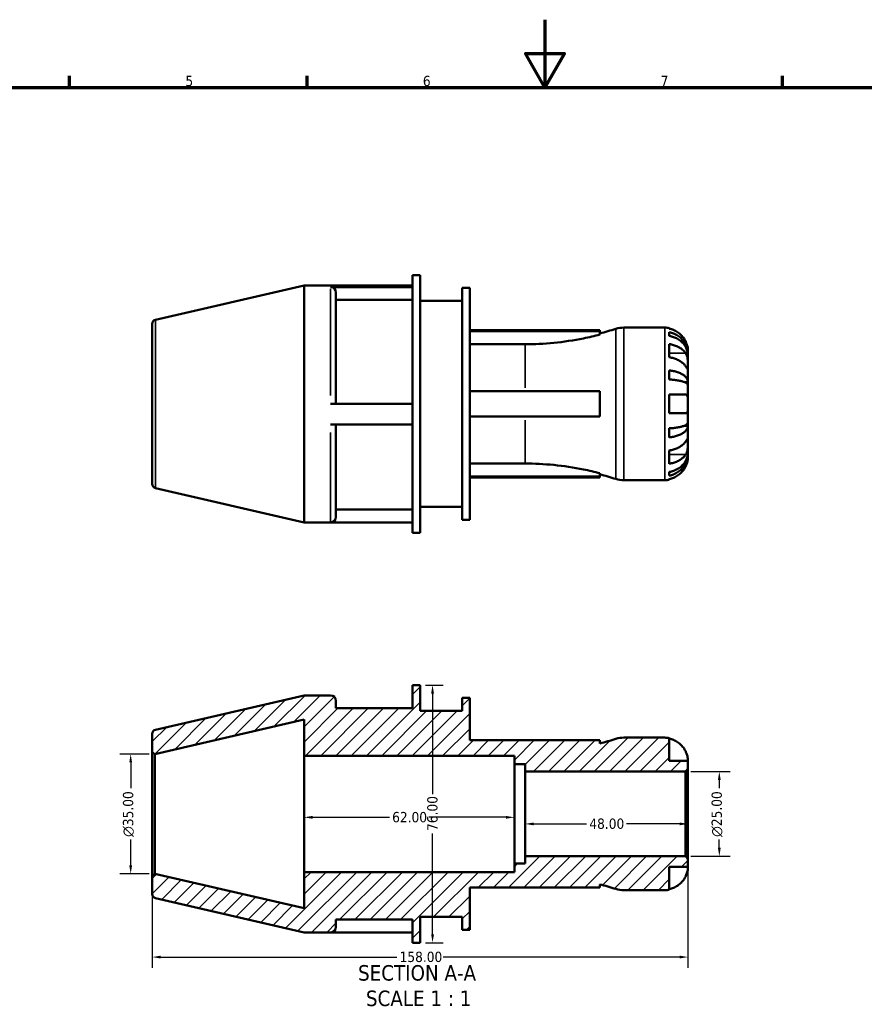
# Model space of a CAD drawing. Header units: millimetres. Extents: x 0 to 906, y 0 to 594.
# Tile 4 of 5: x 266 to 515, y 304 to 594. Entities that reach past the tile are written whole.
import ezdxf

# ---------------------------------------------------------------- set-up
doc = ezdxf.new("R2010")
doc.units = ezdxf.units.MM
for name, color, linetype, lineweight in [('Border (ANSI)', 7, 'Continuous', 70), ('Dimension (ANSI)', 7, 'Continuous', 25), ('Hatch (ANSI)', 7, 'Continuous', 18), ('Symbol (ANSI)', 7, 'Continuous', 25), ('Visible (ANSI)', 7, 'Continuous', 50), ('Visible Narrow (ANSI)', 7, 'Continuous', 35)]:
    doc.layers.add(name, color=color, linetype=linetype, lineweight=lineweight)
doc.styles.add('Label Text (ANSI)', font='tahoma.ttf')
doc.styles.add('Note Text (ANSI)', font='tahoma.ttf')
doc.dimstyles.new('Default - mm (ANSI)', dxfattribs={"dimtxt": 3.048, "dimasz": 2.5, "dimexe": 3.175, "dimexo": 1.6002, "dimgap": 0.8, "dimtad": 0, "dimtoh": 1, "dimrnd": 1e-08, "dimzin": 4, "dimdsep": 46, "dimtxsty": 'Note Text (ANSI)', "dimcen": 0.09, "dimdle": 10, "dimclrd": 256, "dimclre": 256, "dimclrt": 230, "dimadec": 1, "dimazin": 1, "dimtfac": 1, "dimtofl": 0, "dimtmove": 0, "dimatfit": 3, "dimfxl": 1, "dimtolj": 1, "dimtzin": 4, "dimlwd": -1, "dimlwe": -1, "dimarcsym": 0})

# ---------------------------------------------------------------- blocks, each defined once
blk = doc.blocks.new('Borders Default Border')
at = {"layer": 'Border (ANSI)'}
for p, q in [((280.33, 574), (280.33, 577.45)), ((350.42, 574), (350.42, 577.45)), ((490.58, 574), (490.58, 577.45))]:
    blk.add_line(p, q, dxfattribs=at)
at = {"layer": 'Border (ANSI)', "flags": 128}
for points in [[(420.5, 594), (420.5, 574), (414.73, 584), (426.27, 584), (420.5, 574)], [(20, 20), (20, 574), (821, 574), (821, 20), (20, 20)]]:
    blk.add_lwpolyline(points, dxfattribs=at)
at = {"layer": 'Border (ANSI)', "color": 230, "true_color": 0xff0080, "char_height": 3.05, "attachment_point": 7, "style": 'Note Text (ANSI)'}
for s, insert in [('5', (314.48, 574.34)), ('6', (384.49, 574.34)), ('7', (454.6, 574.4))]:
    blk.add_mtext(s, dxfattribs=dict(at, insert=insert))
blk = doc.blocks.new('*D7')
at = {"layer": 'Defpoints', "color": 0, "transparency": 16777216}
for p in [(461.91, 372.18), (471.91, 372.18), (461.91, 347.18)]:
    blk.add_point(p, dxfattribs=at)
at = {"layer": 'Dimension (ANSI)', "transparency": 16777216}
for p, q in [((463.51, 372.18), (475.08, 372.18)), ((471.91, 369.68), (471.91, 367.26)), ((471.91, 349.68), (471.91, 352.11)), ((463.51, 347.18), (475.08, 347.18))]:
    blk.add_line(p, q, dxfattribs=at)
for points in [[(471.49, 369.68), (472.32, 369.68), (471.91, 372.18)], [(471.49, 349.68), (472.32, 349.68), (471.91, 347.18)]]:
    blk.add_solid(points, dxfattribs=at)
at = {"layer": 'Dimension (ANSI)', "color": 230, "true_color": 0xff0080, "transparency": 16777216, "insert": (469.61, 352.91), "char_height": 3.048, "attachment_point": 1, "rotation": 90, "style": 'Note Text (ANSI)'}
blk.add_mtext('\\A1;\\fAIGDT|b0|i0;\\H3.0480;\\ln\\fTahoma|b0|i0;\\H3.0480;25.00', dxfattribs=at)
blk = doc.blocks.new('*D8')
at = {"layer": 'Defpoints', "color": 0, "transparency": 16777216}
for p in [(305.41, 377.36), (298.33, 342.01), (305.41, 342.01)]:
    blk.add_point(p, dxfattribs=at)
at = {"layer": 'Dimension (ANSI)', "transparency": 16777216}
for p, q in [((303.81, 377.36), (295.16, 377.36)), ((298.33, 374.86), (298.33, 367.26)), ((298.33, 344.51), (298.33, 352.11)), ((303.81, 342.01), (295.16, 342.01))]:
    blk.add_line(p, q, dxfattribs=at)
for points in [[(297.92, 374.86), (298.75, 374.86), (298.33, 377.36)], [(297.92, 344.51), (298.75, 344.51), (298.33, 342.01)]]:
    blk.add_solid(points, dxfattribs=at)
at = {"layer": 'Dimension (ANSI)', "color": 230, "true_color": 0xff0080, "transparency": 16777216, "insert": (296.04, 352.91), "char_height": 3.048, "attachment_point": 1, "rotation": 90, "style": 'Note Text (ANSI)'}
blk.add_mtext('\\A1;\\fAIGDT|b0|i0;\\H3.0480;\\ln\\fTahoma|b0|i0;\\H3.0480;35.00', dxfattribs=at)
blk = doc.blocks.new('*D9')
at = {"layer": 'Defpoints', "color": 0, "transparency": 16777216}
for p in [(383.67, 397.68), (383.67, 321.68), (387.35, 321.68)]:
    blk.add_point(p, dxfattribs=at)
at = {"layer": 'Dimension (ANSI)', "transparency": 16777216}
for p, q in [((385.27, 397.68), (390.52, 397.68)), ((387.35, 395.18), (387.35, 365.51)), ((387.35, 324.18), (387.35, 353.86)), ((385.27, 321.68), (390.52, 321.68))]:
    blk.add_line(p, q, dxfattribs=at)
for points in [[(386.93, 395.18), (387.77, 395.18), (387.35, 397.68)], [(386.93, 324.18), (387.77, 324.18), (387.35, 321.68)]]:
    blk.add_solid(points, dxfattribs=at)
at = {"layer": 'Dimension (ANSI)', "color": 230, "true_color": 0xff0080, "transparency": 16777216, "insert": (385.76, 354.66), "char_height": 3.048, "attachment_point": 1, "rotation": 90, "style": 'Note Text (ANSI)'}
blk.add_mtext('\\A1;76.00', dxfattribs=at)
blk = doc.blocks.new('*D10')
at = {"layer": 'Defpoints', "color": 0, "transparency": 16777216}
for p in [(414.67, 359.68), (462.67, 359.68), (414.67, 356.74)]:
    blk.add_point(p, dxfattribs=at)
at = {"layer": 'Dimension (ANSI)', "transparency": 16777216}
for p, q in [((417.17, 356.74), (432.78, 356.74)), ((460.17, 356.74), (444.55, 356.74))]:
    blk.add_line(p, q, dxfattribs=at)
for points in [[(417.17, 357.16), (417.17, 356.32), (414.67, 356.74)], [(460.17, 357.16), (460.17, 356.32), (462.67, 356.74)]]:
    blk.add_solid(points, dxfattribs=at)
at = {"layer": 'Dimension (ANSI)', "color": 230, "true_color": 0xff0080, "transparency": 16777216, "insert": (433.58, 358.33), "char_height": 3.048, "attachment_point": 1, "style": 'Note Text (ANSI)'}
blk.add_mtext('\\A1;48.00', dxfattribs=at)
blk = doc.blocks.new('*D11')
at = {"layer": 'Defpoints', "color": 0, "transparency": 16777216}
for p in [(349.47, 359.68), (349.47, 358.68), (411.47, 359.68)]:
    blk.add_point(p, dxfattribs=at)
at = {"layer": 'Dimension (ANSI)', "transparency": 16777216}
for p, q in [((351.97, 358.68), (374.63, 358.68)), ((408.97, 358.68), (386.31, 358.68))]:
    blk.add_line(p, q, dxfattribs=at)
for points in [[(351.97, 359.09), (351.97, 358.26), (349.47, 358.68)], [(408.97, 359.09), (408.97, 358.26), (411.47, 358.68)]]:
    blk.add_solid(points, dxfattribs=at)
at = {"layer": 'Dimension (ANSI)', "color": 230, "true_color": 0xff0080, "transparency": 16777216, "insert": (375.43, 360.26), "char_height": 3.048, "attachment_point": 1, "style": 'Note Text (ANSI)'}
blk.add_mtext('\\A1;62.00', dxfattribs=at)
blk = doc.blocks.new('*D12')
at = {"layer": 'Defpoints', "color": 0, "transparency": 16777216}
for p in [(462.67, 346.42), (304.67, 341.42), (462.67, 317.45)]:
    blk.add_point(p, dxfattribs=at)
at = {"layer": 'Dimension (ANSI)', "transparency": 16777216}
for p, q in [((462.67, 344.82), (462.67, 314.28)), ((304.67, 339.82), (304.67, 314.28)), ((307.17, 317.45), (376.83, 317.45)), ((460.17, 317.45), (390.51, 317.45))]:
    blk.add_line(p, q, dxfattribs=at)
for points in [[(307.17, 317.87), (307.17, 317.03), (304.67, 317.45)], [(460.17, 317.87), (460.17, 317.03), (462.67, 317.45)]]:
    blk.add_solid(points, dxfattribs=at)
at = {"layer": 'Dimension (ANSI)', "color": 230, "true_color": 0xff0080, "transparency": 16777216, "insert": (377.63, 319.04), "char_height": 3.048, "attachment_point": 1, "style": 'Note Text (ANSI)'}
blk.add_mtext('\\A1;158.00', dxfattribs=at)

msp = doc.modelspace()

# ---------------------------------------------------------------- hatches: boundary and pattern name
at = {"layer": 'Hatch (ANSI)'}
h = msp.add_hatch(dxfattribs=at)
h.set_pattern_fill('ANSI31', color=256, scale=25.4, style=0)
h.set_pattern_definition([(45, (0, 0), (-2.245064, 2.245064), [])])
edge = h.paths.add_edge_path()
edge.add_line((383.668, 321.685), (383.668, 329.285))
edge.add_line((383.668, 329.285), (396.068, 329.285))
edge.add_line((396.068, 329.285), (396.068, 325.485))
edge.add_line((396.068, 325.485), (398.293, 325.485))
edge.add_line((398.293, 325.485), (398.293, 337.945))
edge.add_line((398.293, 337.945), (436.693, 337.945))
edge.add_line((436.693, 337.945), (436.693, 338.896))
edge.add_ellipse((414.668, 253.316), major_axis=(22.025, 85.58), ratio=1, start_angle=356.81751, end_angle=360, ccw=False)
edge.add_ellipse((443.71, 344.785), major_axis=(-2.3, -7.244), ratio=1, start_angle=0, end_angle=17.61536)
edge.add_line((443.71, 337.185), (455.793, 337.185))
edge.add_ellipse((455.793, 344.06), major_axis=(0, -6.875), ratio=1, start_angle=0, end_angle=11.53696)
edge.add_line((457.168, 337.324), (457.168, 344.06))
edge.add_line((457.168, 344.06), (462.668, 344.06))
edge.add_line((462.668, 344.06), (462.668, 346.425))
edge.add_line((462.668, 346.425), (461.908, 347.185))
edge.add_line((461.908, 347.185), (414.668, 347.185))
edge.add_line((414.668, 347.185), (414.668, 345.035))
edge.add_line((414.668, 345.035), (411.468, 345.035))
edge.add_line((411.468, 345.035), (411.468, 342.535))
edge.add_line((411.468, 342.535), (349.468, 342.535))
edge.add_line((349.468, 342.535), (349.468, 331.842))
edge.add_line((349.468, 331.842), (305.408, 342.014))
edge.add_line((305.408, 342.014), (304.668, 341.425))
edge.add_line((304.668, 341.425), (304.668, 336.062))
edge.add_ellipse((305.918, 336.062), major_axis=(-1.25, 0), ratio=1, start_angle=0, end_angle=77)
edge.add_line((305.636, 334.844), (349.468, 324.725))
edge.add_line((349.468, 324.725), (357.291, 324.725))
edge.add_ellipse((357.291, 326.305), major_axis=(1.58, 0), ratio=1, start_angle=270, end_angle=360)
edge.add_line((358.871, 326.305), (358.871, 328.525))
edge.add_line((358.871, 328.525), (381.442, 328.525))
edge.add_line((381.442, 328.525), (381.442, 324.725))
edge.add_line((381.442, 324.725), (381.442, 321.685))
edge.add_line((381.442, 321.685), (383.668, 321.685))
edge = h.paths.add_edge_path()
edge.add_line((383.668, 390.085), (383.668, 397.685))
edge.add_line((383.668, 397.685), (381.442, 397.685))
edge.add_line((381.442, 397.685), (381.442, 390.845))
edge.add_line((381.442, 390.845), (358.871, 390.845))
edge.add_line((358.871, 390.845), (358.871, 393.065))
edge.add_ellipse((357.291, 393.065), major_axis=(1.58, 0), ratio=1, start_angle=0, end_angle=90)
edge.add_line((357.291, 394.645), (349.468, 394.645))
edge.add_line((349.468, 394.645), (305.636, 384.525))
edge.add_ellipse((305.918, 383.307), major_axis=(-0.281, 1.218), ratio=1, start_angle=0, end_angle=77)
edge.add_line((304.668, 383.307), (304.668, 377.945))
edge.add_line((304.668, 377.945), (305.408, 377.356))
edge.add_line((305.408, 377.356), (349.468, 387.528))
edge.add_line((349.468, 387.528), (349.468, 376.835))
edge.add_line((349.468, 376.835), (411.468, 376.835))
edge.add_line((411.468, 376.835), (411.468, 374.335))
edge.add_line((411.468, 374.335), (414.668, 374.335))
edge.add_line((414.668, 374.335), (414.668, 372.185))
edge.add_line((414.668, 372.185), (461.908, 372.185))
edge.add_line((461.908, 372.185), (462.668, 372.945))
edge.add_line((462.668, 372.945), (462.668, 375.31))
edge.add_line((462.668, 375.31), (457.168, 375.31))
edge.add_line((457.168, 375.31), (457.168, 382.046))
edge.add_ellipse((455.793, 375.31), major_axis=(1.375, 6.736), ratio=1, start_angle=0, end_angle=11.53696)
edge.add_line((455.793, 382.185), (443.71, 382.185))
edge.add_ellipse((443.71, 374.585), major_axis=(0, 7.6), ratio=1, start_angle=0, end_angle=17.61536)
edge.add_ellipse((414.668, 466.053), major_axis=(26.743, -84.225), ratio=1, start_angle=356.81751, end_angle=360, ccw=False)
edge.add_line((436.693, 380.474), (436.693, 381.425))
edge.add_line((436.693, 381.425), (398.293, 381.425))
edge.add_line((398.293, 381.425), (398.293, 393.885))
edge.add_line((398.293, 393.885), (396.068, 393.885))
edge.add_line((396.068, 393.885), (396.068, 390.085))
edge.add_line((396.068, 390.085), (383.668, 390.085))

# ---------------------------------------------------------------- linework, layer by layer
at = {"layer": 'Visible (ANSI)'}
for p, q in [((381.442, 442.649), (381.442, 518.649)), ((381.442, 518.649), (383.668, 518.649)), ((383.668, 442.649), (383.668, 518.649)), ((305.636, 505.49), (349.468, 515.609)), ((349.468, 445.689), (349.468, 515.609)), ((349.468, 515.609), (357.291, 515.609)), ((381.442, 515.609), (357.291, 515.609)), ((357.291, 515.078), (381.442, 515.078)), ((396.068, 446.449), (396.068, 514.849)), ((396.068, 514.849), (398.293, 514.849)), ((398.293, 446.449), (398.293, 514.849)), ((358.871, 513.522), (358.871, 480.649)), ((381.442, 511.336), (358.871, 511.336)), ((383.668, 511.049), (396.068, 511.049)), ((304.668, 457.027), (304.668, 504.272)), ((443.71, 503.149), (455.793, 503.149)), ((457.168, 503.01), (457.168, 502.841)), ((398.293, 502.389), (436.693, 502.389)), ((398.293, 502.064), (436.693, 502.064)), ((436.693, 502.064), (436.693, 502.389)), ((436.693, 502.064), (436.693, 501.097)), ((457.168, 501.817), (457.168, 500.714)), ((414.668, 498.254), (398.293, 498.254)), ((457.168, 498.286), (457.168, 494.397)), ((462.668, 495.269), (462.653, 495.269)), ((462.668, 495.269), (462.668, 496.274)), ((462.668, 494.886), (462.668, 495.269)), ((462.668, 491.698), (462.668, 494.886)), ((462.668, 487.088), (462.668, 491.698)), ((457.168, 490.52), (457.168, 487.857)), ((462.668, 487.088), (461.604, 487.088)), ((462.668, 486.164), (462.668, 487.088)), ((462.668, 480.649), (462.668, 486.164)), ((398.293, 484.399), (436.693, 484.399)), ((436.693, 476.899), (436.693, 484.399)), ((457.168, 483.399), (457.168, 477.899)), ((381.442, 480.649), (357.291, 480.649)), ((462.668, 475.135), (462.668, 480.649)), ((398.293, 476.899), (436.693, 476.899)), ((357.291, 474.579), (381.442, 474.579)), ((358.871, 474.579), (358.871, 447.269)), ((462.668, 474.211), (461.604, 474.211)), ((462.668, 474.211), (462.668, 475.135)), ((462.668, 469.601), (462.668, 474.211)), ((457.168, 473.442), (457.168, 470.778)), ((462.668, 466.413), (462.668, 469.601)), ((457.168, 466.902), (457.168, 463.013)), ((462.668, 466.03), (462.653, 466.03)), ((462.668, 466.03), (462.668, 466.413)), ((462.668, 465.024), (462.668, 466.03)), ((398.293, 463.044), (414.668, 463.044)), ((398.293, 459.235), (436.693, 459.235)), ((436.693, 460.202), (436.693, 459.235)), ((436.693, 458.909), (436.693, 459.235)), ((457.168, 460.585), (457.168, 459.482)), ((398.293, 458.909), (436.693, 458.909)), ((443.71, 458.149), (455.793, 458.149)), ((457.168, 458.458), (457.168, 458.288)), ((305.636, 455.809), (349.468, 445.689)), ((381.442, 449.489), (358.871, 449.489)), ((383.668, 450.249), (396.068, 450.249)), ((349.468, 445.689), (357.291, 445.689)), ((381.442, 445.689), (357.291, 445.689)), ((396.068, 446.449), (398.293, 446.449)), ((381.442, 442.649), (383.668, 442.649)), ((383.668, 397.685), (381.442, 397.685)), ((381.442, 397.685), (381.442, 390.845)), ((383.668, 390.085), (383.668, 397.685)), ((349.468, 394.645), (305.636, 384.525)), ((357.291, 394.645), (349.468, 394.645)), ((358.871, 390.845), (358.871, 393.065)), ((398.293, 393.885), (396.068, 393.885)), ((396.068, 393.885), (396.068, 390.085)), ((398.293, 381.425), (398.293, 393.885)), ((381.442, 390.845), (358.871, 390.845)), ((396.068, 390.085), (383.668, 390.085)), ((305.408, 377.356), (349.468, 387.528)), ((349.468, 387.528), (349.468, 376.835)), ((304.668, 383.307), (304.668, 377.945)), ((436.693, 381.425), (398.293, 381.425)), ((436.693, 380.474), (436.693, 381.425)), ((455.793, 382.185), (443.71, 382.185)), ((457.168, 375.31), (457.168, 382.046)), ((304.668, 377.945), (305.408, 377.356)), ((304.668, 377.945), (304.668, 341.425)), ((305.408, 342.014), (305.408, 377.356)), ((349.468, 376.835), (411.468, 376.835)), ((349.468, 342.535), (349.468, 376.835)), ((411.468, 376.835), (411.468, 374.335)), ((462.668, 375.31), (457.168, 375.31)), ((462.668, 372.945), (462.668, 375.31)), ((411.468, 374.335), (414.668, 374.335)), ((411.468, 345.035), (411.468, 374.335)), ((414.668, 374.335), (414.668, 372.185)), ((414.668, 372.185), (461.908, 372.185)), ((414.668, 347.185), (414.668, 372.185)), ((461.908, 372.185), (462.668, 372.945)), ((461.908, 372.185), (461.908, 347.185)), ((462.668, 346.425), (462.668, 372.945)), ((461.908, 347.185), (414.668, 347.185)), ((414.668, 347.185), (414.668, 345.035)), ((462.668, 346.425), (461.908, 347.185)), ((462.668, 344.06), (462.668, 346.425)), ((414.668, 345.035), (411.468, 345.035)), ((411.468, 345.035), (411.468, 342.535)), ((457.168, 337.324), (457.168, 344.06)), ((457.168, 344.06), (462.668, 344.06)), ((305.408, 342.014), (304.668, 341.425)), ((304.668, 341.425), (304.668, 336.062)), ((349.468, 331.842), (305.408, 342.014)), ((411.468, 342.535), (349.468, 342.535)), ((349.468, 342.535), (349.468, 331.842)), ((398.293, 325.485), (398.293, 337.945)), ((398.293, 337.945), (436.693, 337.945)), ((436.693, 337.945), (436.693, 338.896)), ((443.71, 337.185), (455.793, 337.185)), ((305.636, 334.844), (349.468, 324.725)), ((358.871, 328.525), (358.871, 326.305)), ((381.442, 328.525), (358.871, 328.525)), ((381.442, 328.525), (381.442, 324.725)), ((383.668, 321.685), (383.668, 329.285)), ((383.668, 329.285), (396.068, 329.285)), ((396.068, 329.285), (396.068, 325.485)), ((396.068, 325.485), (398.293, 325.485)), ((349.468, 324.725), (357.291, 324.725)), ((381.442, 324.725), (357.291, 324.725)), ((381.442, 324.725), (381.442, 321.685)), ((381.442, 321.685), (383.668, 321.685))]:
    msp.add_line(p, q, dxfattribs=at)
for centre, radius, start, end in [((305.918, 504.272), 1.25, 103, 180), ((414.668, 587.018), 88.368, 284.43287, 287.61536), ((443.71, 495.549), 7.6, 90, 107.61536), ((455.793, 496.274), 6.875, 78.46304, 90), ((414.668, 374.281), 88.368, 72.38464, 75.56713), ((305.918, 457.027), 1.25, 180, 257), ((443.71, 465.749), 7.6, 252.38464, 270), ((455.793, 465.024), 6.875, 270, 281.53696), ((357.291, 447.269), 1.58, 270, 0), ((357.291, 393.065), 1.58, 0, 90), ((305.918, 383.307), 1.25, 103, 180), ((414.668, 466.053), 88.368, 284.43287, 287.61536), ((443.71, 374.585), 7.6, 90, 107.61536), ((455.793, 375.31), 6.875, 78.46304, 90), ((414.668, 253.316), 88.368, 72.38464, 75.56713), ((443.71, 344.785), 7.6, 252.38464, 270), ((455.793, 344.06), 6.875, 270, 281.53696), ((305.918, 336.062), 1.25, 180, 257), ((357.291, 326.305), 1.58, 270, 0)]:
    msp.add_arc(centre, radius, start, end, dxfattribs=at)
msp.add_ellipse((357.291, 513.522), major_axis=(1.58, 0), ratio=0.9848078, start_param=0, end_param=1.5707963, dxfattribs=at)
for points, knots in [([(462, 499.024), (461.86, 499.322), (461.692, 499.623), (461.244, 500.297), (460.945, 500.658), (460.344, 501.262), (459.987, 501.561), (459.219, 502.077), (458.807, 502.294), (458.035, 502.615), (457.607, 502.75), (457.168, 502.841)], [3.37986208, 3.37986208, 3.37986208, 3.37986208, 3.47443724, 3.47443724, 3.60265091, 3.60265091, 3.73001837, 3.73001837, 3.85738583, 3.85738583, 3.98070577, 3.98070577, 3.98070577, 3.98070577]), ([(436.693, 501.097), (435.097, 500.68), (433.479, 500.305), (428.947, 499.389), (426.011, 498.952), (420.23, 498.385), (417.386, 498.254), (414.668, 498.254)], [24.1050719, 24.1050719, 24.1050719, 24.1050719, 24.5617953, 24.5617953, 25.3774074, 25.3774074, 26.1930194, 26.1930194, 26.1930194, 26.1930194]), ([(457.168, 501.817), (457.608, 501.73), (458.039, 501.598), (458.812, 501.288), (459.224, 501.078), (459.993, 500.58), (460.35, 500.291), (460.951, 499.709), (461.249, 499.361), (461.764, 498.614), (461.98, 498.214), (462.305, 497.451), (462.445, 497.018), (462.626, 496.134), (462.668, 495.682), (462.668, 495.269)], [0.13043108, 0.13043108, 0.13043108, 0.13043108, 0.25425028, 0.25425028, 0.38155693, 0.38155693, 0.50886358, 0.50886358, 0.63648273, 0.63648273, 0.76410187, 0.76410187, 0.89221179, 0.89221179, 1.02032171, 1.02032171, 1.02032171, 1.02032171]), ([(462.668, 494.886), (462.668, 495.254), (462.626, 495.656), (462.445, 496.443), (462.305, 496.828), (461.98, 497.507), (461.764, 497.863), (461.249, 498.529), (460.951, 498.837), (460.35, 499.356), (459.993, 499.613), (459.224, 500.056), (458.812, 500.243), (458.039, 500.519), (457.608, 500.636), (457.168, 500.714)], [3.06630936, 3.06630936, 3.06630936, 3.06630936, 3.19441928, 3.19441928, 3.32252921, 3.32252921, 3.45014835, 3.45014835, 3.5777675, 3.5777675, 3.70507415, 3.70507415, 3.8323808, 3.8323808, 3.9562, 3.9562, 3.9562, 3.9562]), ([(457.168, 498.286), (457.607, 498.222), (458.035, 498.126), (458.807, 497.899), (459.219, 497.746), (459.987, 497.381), (460.344, 497.169), (460.945, 496.742), (461.244, 496.487), (461.692, 496.01), (461.86, 495.797), (462, 495.587)], [0.1304362, 0.1304362, 0.1304362, 0.1304362, 0.25375614, 0.25375614, 0.3811236, 0.3811236, 0.50849106, 0.50849106, 0.63670474, 0.63670474, 0.7312799, 0.7312799, 0.7312799, 0.7312799]), ([(462.668, 496.274), (462.668, 496.274), (462.668, 496.3), (462.666, 496.405), (462.664, 496.489), (462.647, 496.766), (462.625, 496.991), (462.542, 497.447), (462.496, 497.651), (462.39, 498.028), (462.337, 498.192), (462.215, 498.53), (462.146, 498.702), (462.047, 498.924), (462.024, 498.974), (462, 499.024)], [-1.90924489, -1.90924489, -1.90924489, -1.90924489, -1.84436192, -1.84436192, -1.77390633, -1.77390633, -1.66719432, -1.66719432, -1.59293126, -1.59293126, -1.53777883, -1.53777883, -1.48103654, -1.48103654, -1.46413331, -1.46413331, -1.46413331, -1.46413331]), ([(462, 491.698), (461.86, 491.908), (461.692, 492.121), (461.244, 492.598), (460.945, 492.853), (460.344, 493.28), (459.987, 493.492), (459.219, 493.856), (458.807, 494.01), (458.035, 494.237), (457.607, 494.333), (457.168, 494.397)], [3.37986208, 3.37986208, 3.37986208, 3.37986208, 3.47443724, 3.47443724, 3.60265091, 3.60265091, 3.73001837, 3.73001837, 3.85738583, 3.85738583, 3.98070577, 3.98070577, 3.98070577, 3.98070577]), ([(462, 495.587), (462.044, 495.521), (462.087, 495.45), (462.201, 495.24), (462.267, 495.092), (462.387, 494.766), (462.439, 494.589), (462.541, 494.144), (462.583, 493.873), (462.645, 493.256), (462.658, 492.915), (462.669, 492.26), (462.668, 491.955), (462.668, 491.698)], [-0.44307166, -0.44307166, -0.44307166, -0.44307166, -0.41197004, -0.41197004, -0.35495816, -0.35495816, -0.29554462, -0.29554462, -0.21276261, -0.21276261, -0.10907399, -0.10907399, 0, 0, 0, 0]), ([(462.668, 491.698), (462.668, 491.557), (462.668, 491.432), (462.667, 491.21), (462.665, 491.117), (462.653, 490.949), (462.64, 490.897), (462.581, 490.889), (462.539, 490.928), (462.433, 491.061), (462.381, 491.134), (462.26, 491.309), (462.193, 491.409), (462.081, 491.577), (462.041, 491.636), (462, 491.698)], [0, 0, 0, 0, 0.05972132, 0.05972132, 0.12353133, 0.12353133, 0.21297347, 0.21297347, 0.29747434, 0.29747434, 0.35647866, 0.35647866, 0.41375519, 0.41375519, 0.44263929, 0.44263929, 0.44263929, 0.44263929]), ([(457.168, 490.52), (457.608, 490.475), (458.039, 490.406), (458.812, 490.243), (459.224, 490.133), (459.993, 489.872), (460.35, 489.72), (460.951, 489.415), (461.249, 489.233), (461.764, 488.841), (461.98, 488.632), (462.305, 488.232), (462.445, 488.005), (462.626, 487.541), (462.668, 487.304), (462.668, 487.088)], [0.13043108, 0.13043108, 0.13043108, 0.13043108, 0.25425028, 0.25425028, 0.38155693, 0.38155693, 0.50886358, 0.50886358, 0.63648273, 0.63648273, 0.76410187, 0.76410187, 0.89221179, 0.89221179, 1.02032171, 1.02032171, 1.02032171, 1.02032171]), ([(462.668, 486.164), (462.668, 486.271), (462.626, 486.388), (462.445, 486.616), (462.305, 486.728), (461.98, 486.925), (461.764, 487.029), (461.249, 487.222), (460.951, 487.312), (460.35, 487.463), (459.993, 487.537), (459.224, 487.666), (458.812, 487.72), (458.039, 487.801), (457.608, 487.835), (457.168, 487.857)], [3.06630936, 3.06630936, 3.06630936, 3.06630936, 3.19441928, 3.19441928, 3.32252921, 3.32252921, 3.45014835, 3.45014835, 3.5777675, 3.5777675, 3.70507415, 3.70507415, 3.8323808, 3.8323808, 3.9562, 3.9562, 3.9562, 3.9562]), ([(457.168, 483.399), (457.607, 483.399), (458.035, 483.399), (458.807, 483.399), (459.219, 483.399), (459.987, 483.399), (460.344, 483.399), (460.945, 483.399), (461.244, 483.399), (461.692, 483.399), (461.86, 483.399), (462, 483.399)], [0.1304362, 0.1304362, 0.1304362, 0.1304362, 0.25375614, 0.25375614, 0.3811236, 0.3811236, 0.50849106, 0.50849106, 0.63670474, 0.63670474, 0.7312799, 0.7312799, 0.7312799, 0.7312799]), ([(462, 483.399), (462.097, 483.399), (462.184, 483.377), (462.346, 483.275), (462.418, 483.189), (462.535, 482.945), (462.578, 482.782), (462.644, 482.336), (462.657, 482.038), (462.669, 481.373), (462.668, 481.013), (462.668, 480.649)], [-0.44312142, -0.44312142, -0.44312142, -0.44312142, -0.37527454, -0.37527454, -0.29902093, -0.29902093, -0.2162524, -0.2162524, -0.10915495, -0.10915495, 0, 0, 0, 0]), ([(462.668, 480.649), (462.668, 480.433), (462.668, 480.217), (462.666, 479.783), (462.664, 479.567), (462.648, 479.056), (462.626, 478.784), (462.545, 478.39), (462.496, 478.251), (462.364, 478.042), (462.284, 477.971), (462.13, 477.91), (462.067, 477.899), (462, 477.899)], [0, 0, 0, 0, 0.06501828, 0.06501828, 0.13396933, 0.13396933, 0.2384892, 0.2384892, 0.31755357, 0.31755357, 0.39573709, 0.39573709, 0.44303219, 0.44303219, 0.44303219, 0.44303219]), ([(462, 477.899), (461.86, 477.899), (461.692, 477.899), (461.244, 477.899), (460.945, 477.899), (460.344, 477.899), (459.987, 477.899), (459.219, 477.899), (458.807, 477.899), (458.035, 477.899), (457.607, 477.899), (457.168, 477.899)], [3.37986208, 3.37986208, 3.37986208, 3.37986208, 3.47443724, 3.47443724, 3.60265091, 3.60265091, 3.73001837, 3.73001837, 3.85738583, 3.85738583, 3.98070577, 3.98070577, 3.98070577, 3.98070577]), ([(457.168, 473.442), (457.608, 473.464), (458.039, 473.498), (458.812, 473.578), (459.224, 473.633), (459.993, 473.762), (460.35, 473.836), (460.951, 473.987), (461.249, 474.077), (461.764, 474.27), (461.98, 474.373), (462.305, 474.571), (462.445, 474.683), (462.626, 474.911), (462.668, 475.028), (462.668, 475.135)], [0.13043108, 0.13043108, 0.13043108, 0.13043108, 0.25425028, 0.25425028, 0.38155693, 0.38155693, 0.50886358, 0.50886358, 0.63648273, 0.63648273, 0.76410187, 0.76410187, 0.89221179, 0.89221179, 1.02032171, 1.02032171, 1.02032171, 1.02032171]), ([(462.668, 474.211), (462.668, 473.994), (462.626, 473.758), (462.445, 473.294), (462.305, 473.067), (461.98, 472.667), (461.764, 472.457), (461.249, 472.066), (460.951, 471.884), (460.35, 471.578), (459.993, 471.427), (459.224, 471.166), (458.812, 471.056), (458.039, 470.893), (457.608, 470.824), (457.168, 470.778)], [3.06630936, 3.06630936, 3.06630936, 3.06630936, 3.19441928, 3.19441928, 3.32252921, 3.32252921, 3.45014835, 3.45014835, 3.5777675, 3.5777675, 3.70507415, 3.70507415, 3.8323808, 3.8323808, 3.9562, 3.9562, 3.9562, 3.9562]), ([(457.168, 466.902), (457.607, 466.966), (458.035, 467.062), (458.807, 467.289), (459.219, 467.442), (459.987, 467.807), (460.344, 468.019), (460.945, 468.446), (461.244, 468.701), (461.692, 469.178), (461.86, 469.391), (462, 469.601)], [0.1304362, 0.1304362, 0.1304362, 0.1304362, 0.25375614, 0.25375614, 0.3811236, 0.3811236, 0.50849106, 0.50849106, 0.63670474, 0.63670474, 0.7312799, 0.7312799, 0.7312799, 0.7312799]), ([(462, 469.601), (462.044, 469.667), (462.087, 469.731), (462.201, 469.901), (462.267, 470), (462.387, 470.174), (462.439, 470.246), (462.541, 470.374), (462.583, 470.41), (462.645, 470.401), (462.658, 470.331), (462.669, 470.061), (462.668, 469.858), (462.668, 469.601)], [-0.44307166, -0.44307166, -0.44307166, -0.44307166, -0.41197004, -0.41197004, -0.35495816, -0.35495816, -0.29554462, -0.29554462, -0.21276261, -0.21276261, -0.10907399, -0.10907399, 0, 0, 0, 0]), ([(462.668, 469.601), (462.668, 469.46), (462.668, 469.304), (462.667, 468.958), (462.665, 468.766), (462.653, 468.284), (462.64, 467.989), (462.581, 467.413), (462.539, 467.137), (462.433, 466.69), (462.381, 466.514), (462.26, 466.19), (462.193, 466.042), (462.081, 465.838), (462.041, 465.773), (462, 465.712)], [0, 0, 0, 0, 0.05972132, 0.05972132, 0.12353133, 0.12353133, 0.21297347, 0.21297347, 0.29747434, 0.29747434, 0.35647866, 0.35647866, 0.41375519, 0.41375519, 0.44263929, 0.44263929, 0.44263929, 0.44263929]), ([(457.168, 460.585), (457.608, 460.663), (458.039, 460.78), (458.812, 461.056), (459.224, 461.242), (459.993, 461.686), (460.35, 461.943), (460.951, 462.461), (461.249, 462.77), (461.764, 463.435), (461.98, 463.792), (462.305, 464.47), (462.445, 464.856), (462.626, 465.643), (462.668, 466.045), (462.668, 466.413)], [0.13043108, 0.13043108, 0.13043108, 0.13043108, 0.25425028, 0.25425028, 0.38155693, 0.38155693, 0.50886358, 0.50886358, 0.63648273, 0.63648273, 0.76410187, 0.76410187, 0.89221179, 0.89221179, 1.02032171, 1.02032171, 1.02032171, 1.02032171]), ([(462.668, 466.03), (462.668, 465.616), (462.626, 465.165), (462.445, 464.28), (462.305, 463.848), (461.98, 463.085), (461.764, 462.685), (461.249, 461.937), (460.951, 461.59), (460.35, 461.008), (459.993, 460.719), (459.224, 460.221), (458.812, 460.011), (458.039, 459.701), (457.608, 459.569), (457.168, 459.482)], [3.06630936, 3.06630936, 3.06630936, 3.06630936, 3.19441928, 3.19441928, 3.32252921, 3.32252921, 3.45014835, 3.45014835, 3.5777675, 3.5777675, 3.70507415, 3.70507415, 3.8323808, 3.8323808, 3.9562, 3.9562, 3.9562, 3.9562]), ([(462, 465.712), (461.86, 465.502), (461.692, 465.289), (461.244, 464.812), (460.945, 464.557), (460.344, 464.13), (459.987, 463.918), (459.219, 463.553), (458.807, 463.4), (458.035, 463.173), (457.607, 463.077), (457.168, 463.013)], [3.37986208, 3.37986208, 3.37986208, 3.37986208, 3.47443724, 3.47443724, 3.60265091, 3.60265091, 3.73001837, 3.73001837, 3.85738583, 3.85738583, 3.98070577, 3.98070577, 3.98070577, 3.98070577]), ([(462, 462.274), (462.05, 462.381), (462.098, 462.488), (462.212, 462.761), (462.274, 462.926), (462.388, 463.264), (462.438, 463.435), (462.541, 463.839), (462.583, 464.059), (462.645, 464.49), (462.658, 464.68), (462.669, 464.952), (462.668, 465.024), (462.668, 465.024)], [-0.44032565, -0.44032565, -0.44032565, -0.44032565, -0.4055486, -0.4055486, -0.35238199, -0.35238199, -0.29510408, -0.29510408, -0.21190747, -0.21190747, -0.10892083, -0.10892083, 0, 0, 0, 0]), ([(414.668, 463.044), (417.386, 463.044), (420.23, 462.914), (426.011, 462.347), (428.947, 461.91), (433.479, 460.994), (435.097, 460.619), (436.693, 460.202)], [26.1930194, 26.1930194, 26.1930194, 26.1930194, 27.0086314, 27.0086314, 27.8242435, 27.8242435, 28.2809669, 28.2809669, 28.2809669, 28.2809669]), ([(457.168, 458.458), (457.607, 458.548), (458.035, 458.684), (458.807, 459.005), (459.219, 459.222), (459.987, 459.738), (460.344, 460.037), (460.945, 460.641), (461.244, 461.002), (461.692, 461.676), (461.86, 461.977), (462, 462.274)], [0.1304362, 0.1304362, 0.1304362, 0.1304362, 0.25375614, 0.25375614, 0.3811236, 0.3811236, 0.50849106, 0.50849106, 0.63670474, 0.63670474, 0.7312799, 0.7312799, 0.7312799, 0.7312799]), ([(457.168, 381.876), (457.607, 381.786), (458.035, 381.65), (458.807, 381.329), (459.219, 381.112), (459.987, 380.596), (460.344, 380.297), (460.945, 379.693), (461.244, 379.332), (461.692, 378.658), (461.86, 378.357), (462, 378.06)], [0.1304362, 0.1304362, 0.1304362, 0.1304362, 0.25375614, 0.25375614, 0.3811236, 0.3811236, 0.50849106, 0.50849106, 0.63670474, 0.63670474, 0.7312799, 0.7312799, 0.7312799, 0.7312799]), ([(462, 378.06), (462.05, 377.953), (462.098, 377.846), (462.212, 377.573), (462.274, 377.408), (462.388, 377.07), (462.438, 376.899), (462.541, 376.495), (462.583, 376.275), (462.645, 375.844), (462.658, 375.654), (462.669, 375.382), (462.668, 375.31), (462.668, 375.31)], [-0.44032565, -0.44032565, -0.44032565, -0.44032565, -0.4055486, -0.4055486, -0.35238199, -0.35238199, -0.29510408, -0.29510408, -0.21190747, -0.21190747, -0.10892083, -0.10892083, 0, 0, 0, 0]), ([(462.668, 344.06), (462.668, 344.06), (462.668, 344.034), (462.666, 343.929), (462.664, 343.845), (462.647, 343.568), (462.625, 343.343), (462.542, 342.887), (462.496, 342.683), (462.39, 342.306), (462.337, 342.142), (462.215, 341.804), (462.146, 341.632), (462.047, 341.41), (462.024, 341.36), (462, 341.31)], [-1.90924489, -1.90924489, -1.90924489, -1.90924489, -1.84436192, -1.84436192, -1.77390633, -1.77390633, -1.66719432, -1.66719432, -1.59293126, -1.59293126, -1.53777883, -1.53777883, -1.48103654, -1.48103654, -1.46413331, -1.46413331, -1.46413331, -1.46413331]), ([(462, 341.31), (461.86, 341.013), (461.692, 340.711), (461.244, 340.037), (460.945, 339.676), (460.344, 339.072), (459.987, 338.773), (459.219, 338.257), (458.807, 338.04), (458.035, 337.719), (457.607, 337.584), (457.168, 337.493)], [3.37986208, 3.37986208, 3.37986208, 3.37986208, 3.47443724, 3.47443724, 3.60265091, 3.60265091, 3.73001837, 3.73001837, 3.85738583, 3.85738583, 3.98070577, 3.98070577, 3.98070577, 3.98070577])]:
    msp.add_open_spline(points, degree=3, knots=knots, dxfattribs=at)
at = {"layer": 'Visible Narrow (ANSI)'}
for p, q in [((357.291, 483.088), (357.291, 514.571)), ((305.636, 505.184), (305.636, 456.114)), ((443.71, 502.872), (443.71, 458.426)), ((455.793, 458.426), (455.793, 502.872)), ((441.41, 458.778), (441.41, 502.52)), ((414.668, 485.406), (414.668, 498.01)), ((461.759, 495.587), (457.409, 495.587)), ((414.668, 463.289), (414.668, 475.893)), ((357.291, 445.775), (357.291, 472.192)), ((461.759, 465.712), (457.409, 465.712))]:
    msp.add_line(p, q, dxfattribs=at)

# ---------------------------------------------------------------- block references
msp.add_blockref('Borders Default Border', (0, 0))

# ---------------------------------------------------------------- texts
at = {"layer": 'Symbol (ANSI)', "char_height": 4.572, "attachment_point": 7, "style": 'Label Text (ANSI)'}
for s, insert in [('SECTION A-A', (365.382, 310.42)), ('SCALE 1 : 1', (367.701, 302.907))]:
    msp.add_mtext(s, dxfattribs=dict(at, insert=insert))

# ---------------------------------------------------------------- dimensions: what is measured, and where the dimension line sits
at = {"layer": 'Dimension (ANSI)'}
for base, p1, p2, angle, override, picture, middle in [((387.349, 321.685), (383.668, 397.685), (383.668, 321.685), 90, {"dimtoh": 0, "dimdec": 2, "dimtp": 0, "dimtm": 0, "dimtdec": 2, "dimatfit": 1}, '*D9', (387.349, 359.685)), ((349.468, 358.676), (411.468, 359.685), (349.468, 359.685), 180, {"dimtoh": 0, "dimdec": 2, "dimse1": 1, "dimse2": 1, "dimtp": 0, "dimtm": 0, "dimtdec": 2, "dimatfit": 1}, '*D11', (380.468, 358.676)), ((414.668, 356.741), (462.668, 359.685), (414.668, 359.685), 180, {"dimtoh": 0, "dimdec": 2, "dimse1": 1, "dimse2": 1, "dimtp": 0, "dimtm": 0, "dimtdec": 2, "dimatfit": 1}, '*D10', (438.668, 356.741))]:
    dim = msp.add_linear_dim(base=base, p1=p1, p2=p2, angle=angle, dimstyle='Default - mm (ANSI)', override=override, dxfattribs=at)
    dim.commit()
    dim.dimension.update_dxf_attribs({"geometry": picture, "text_midpoint": middle, "dimtype": 160})
for base, p1, p2, override, picture, middle in [((298.335, 342.014), (305.408, 377.356), (305.408, 342.014), {"dimtoh": 0, "dimdec": 2, "dimlfac": 0.990325, "dimtp": 0, "dimtm": 0, "dimtdec": 2, "dimatfit": 1}, '*D8', (298.335, 359.685)), ((471.908, 372.185), (461.908, 347.185), (461.908, 372.185), {"dimtoh": 0, "dimdec": 2, "dimtp": 0, "dimtm": 0, "dimtdec": 2, "dimatfit": 1}, '*D7', (471.908, 359.685))]:
    dim = msp.add_linear_dim(base=base, p1=p1, p2=p2, angle=90, text='\\fAIGDT|b0|i0;\\H3.0480;\\ln\\fTahoma|b0|i0;\\H3.0480;<>', dimstyle='Default - mm (ANSI)', override=override, dxfattribs=at)
    dim.commit()
    dim.dimension.update_dxf_attribs({"geometry": picture, "text_midpoint": middle, "dimtype": 160})
dim = msp.add_linear_dim(base=(462.668, 317.45), p1=(304.668, 341.425), p2=(462.668, 346.425), dimstyle='Default - mm (ANSI)', override={"dimtoh": 0, "dimdec": 2, "dimtp": 0, "dimtm": 0, "dimtdec": 2, "dimatfit": 1}, dxfattribs=at)
dim.commit()
dim.dimension.update_dxf_attribs({"geometry": '*D12', "text_midpoint": (383.668, 317.45), "dimtype": 160})

doc.saveas('drawing.dxf')
